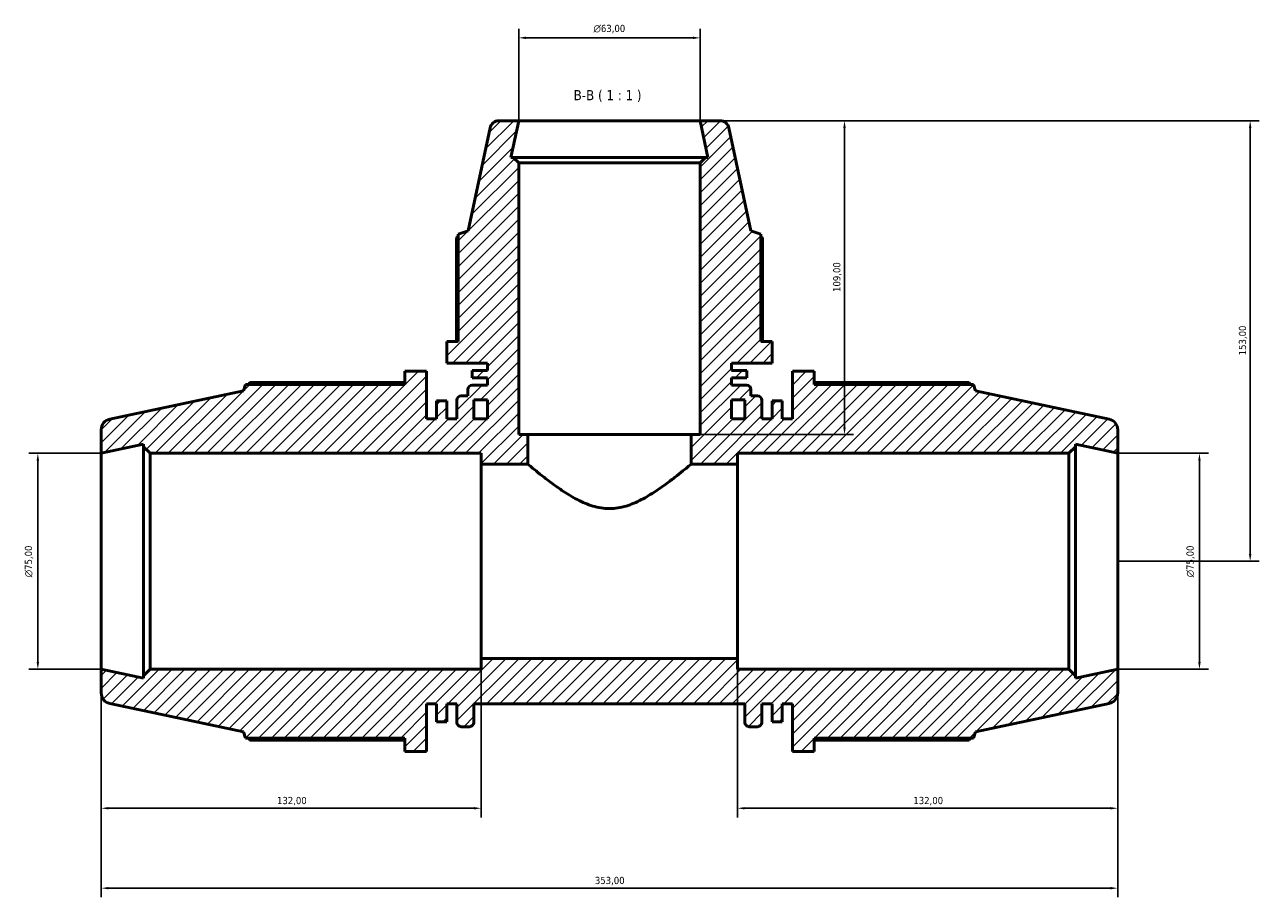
# Model space of a CAD drawing. Header units: millimetres. Extents: x 0 to 1173, y -22 to 1028.
# Tile 6 of 8: x 277 to 706, y 725 to 1028. Entities that reach past the tile are written whole.
import ezdxf

# ---------------------------------------------------------------- set-up
doc = ezdxf.new("R2010")
doc.units = ezdxf.units.MM
for name, color, linetype, lineweight in [('Dimension (ISO)', 7, 'Continuous', 25), ('Hatch (ISO)', 7, 'Continuous', 18), ('Symbol (ISO)', 7, 'Continuous', 25), ('Visible (ISO)', 7, 'Continuous', 50)]:
    doc.layers.add(name, color=color, linetype=linetype, lineweight=lineweight)
doc.styles.add('Label Text (ISO)', font='tahoma.ttf')
doc.styles.add('Note Text (ISO)', font='tahoma.ttf')
doc.dimstyles.new('Default (ISO)', dxfattribs={"dimtxt": 2.5, "dimasz": 2.5, "dimexe": 3.175, "dimexo": 0, "dimgap": 0.762, "dimtad": 1, "dimrnd": 1e-08, "dimzin": 0, "dimtxsty": 'Note Text (ISO)', "dimcen": 0.09, "dimdle": 10, "dimclrd": 256, "dimclre": 256, "dimclrt": 256, "dimazin": 0, "dimtfac": 1.40208, "dimtmove": 0, "dimatfit": 3, "dimfxl": 1, "dimtolj": 1, "dimtzin": 0, "dimlwd": -1, "dimlwe": -1, "dimarcsym": 0})

# ---------------------------------------------------------------- blocks, each defined once
blk = doc.blocks.new('*D7')
at = {"layer": 'Defpoints', "color": 0, "transparency": 16777216}
for p in [(304.03, 879.59), (282.03, 804.59), (304.03, 804.59)]:
    blk.add_point(p, dxfattribs=at)
at = {"layer": 'Dimension (ISO)', "transparency": 16777216}
for p, q in [((304.03, 879.59), (278.86, 879.59)), ((282.03, 877.09), (282.03, 807.09)), ((304.03, 804.59), (278.86, 804.59))]:
    blk.add_line(p, q, dxfattribs=at)
for points in [[(281.61, 877.09), (282.45, 877.09), (282.03, 879.59)], [(281.61, 807.09), (282.45, 807.09), (282.03, 804.59)]]:
    blk.add_solid(points, dxfattribs=at)
at = {"layer": 'Dimension (ISO)', "color": 232, "true_color": 0xca0064, "transparency": 16777216, "insert": (277.51, 836.53), "char_height": 2.5, "attachment_point": 1, "rotation": 90, "style": 'Note Text (ISO)'}
blk.add_mtext('\\A1;\\fAIGDT|b0|i0;\\H2.5000;\\ln\\fTahoma|b0|i0;\\H2.5000;75,00', dxfattribs=at)
blk = doc.blocks.new('*D8')
at = {"layer": 'Defpoints', "color": 0, "transparency": 16777216}
for p in [(512.03, 1023.87), (449.03, 995.09), (512.03, 995.09)]:
    blk.add_point(p, dxfattribs=at)
at = {"layer": 'Dimension (ISO)', "transparency": 16777216}
for p, q in [((449.03, 995.09), (449.03, 1027.04)), ((512.03, 995.09), (512.03, 1027.04)), ((451.53, 1023.87), (509.53, 1023.87))]:
    blk.add_line(p, q, dxfattribs=at)
for points in [[(451.53, 1024.29), (451.53, 1023.45), (449.03, 1023.87)], [(509.53, 1024.29), (509.53, 1023.45), (512.03, 1023.87)]]:
    blk.add_solid(points, dxfattribs=at)
at = {"layer": 'Dimension (ISO)', "color": 232, "true_color": 0xca0064, "transparency": 16777216, "insert": (474.98, 1028.39), "char_height": 2.5, "attachment_point": 1, "style": 'Note Text (ISO)'}
blk.add_mtext('\\A1;\\fAIGDT|b0|i0;\\H2.5000;\\ln\\fTahoma|b0|i0;\\H2.5000;63,00', dxfattribs=at)
blk = doc.blocks.new('*D9')
at = {"layer": 'Defpoints', "color": 0, "transparency": 16777216}
for p in [(512.03, 995.09), (657.03, 842.09), (703.03, 842.09)]:
    blk.add_point(p, dxfattribs=at)
at = {"layer": 'Dimension (ISO)', "transparency": 16777216}
for p, q in [((512.03, 995.09), (706.21, 995.09)), ((703.03, 992.59), (703.03, 844.59)), ((657.03, 842.09), (706.21, 842.09))]:
    blk.add_line(p, q, dxfattribs=at)
for points in [[(702.61, 992.59), (703.45, 992.59), (703.03, 995.09)], [(702.61, 844.59), (703.45, 844.59), (703.03, 842.09)]]:
    blk.add_solid(points, dxfattribs=at)
at = {"layer": 'Dimension (ISO)', "color": 232, "true_color": 0xca0064, "transparency": 16777216, "insert": (699.1, 913.63), "char_height": 2.5, "attachment_point": 1, "rotation": 90, "style": 'Note Text (ISO)'}
blk.add_mtext('\\A1;153,00', dxfattribs=at)
blk = doc.blocks.new('*D10')
at = {"layer": 'Defpoints', "color": 0, "transparency": 16777216}
for p in [(525.03, 808.34), (657.03, 804.59), (525.03, 756.34)]:
    blk.add_point(p, dxfattribs=at)
at = {"layer": 'Dimension (ISO)', "transparency": 16777216}
for p, q in [((525.03, 808.34), (525.03, 753.16)), ((657.03, 804.59), (657.03, 753.16)), ((654.53, 756.34), (527.53, 756.34))]:
    blk.add_line(p, q, dxfattribs=at)
for points in [[(527.53, 756.75), (527.53, 755.92), (525.03, 756.34)], [(654.53, 756.75), (654.53, 755.92), (657.03, 756.34)]]:
    blk.add_solid(points, dxfattribs=at)
at = {"layer": 'Dimension (ISO)', "color": 232, "true_color": 0xca0064, "transparency": 16777216, "insert": (586.08, 760.27), "char_height": 2.5, "attachment_point": 1, "style": 'Note Text (ISO)'}
blk.add_mtext('\\A1;132,00', dxfattribs=at)
blk = doc.blocks.new('*D11')
at = {"layer": 'Defpoints', "color": 0, "transparency": 16777216}
for p in [(436.03, 808.34), (304.03, 804.59), (304.03, 756.34)]:
    blk.add_point(p, dxfattribs=at)
at = {"layer": 'Dimension (ISO)', "transparency": 16777216}
for p, q in [((436.03, 808.34), (436.03, 753.16)), ((304.03, 804.59), (304.03, 753.16)), ((433.53, 756.34), (306.53, 756.34))]:
    blk.add_line(p, q, dxfattribs=at)
for points in [[(306.53, 756.75), (306.53, 755.92), (304.03, 756.34)], [(433.53, 756.75), (433.53, 755.92), (436.03, 756.34)]]:
    blk.add_solid(points, dxfattribs=at)
at = {"layer": 'Dimension (ISO)', "color": 232, "true_color": 0xca0064, "transparency": 16777216, "insert": (365.08, 760.27), "char_height": 2.5, "attachment_point": 1, "style": 'Note Text (ISO)'}
blk.add_mtext('\\A1;132,00', dxfattribs=at)
blk = doc.blocks.new('*D12')
at = {"layer": 'Defpoints', "color": 0, "transparency": 16777216}
for p in [(304.03, 804.59), (657.03, 804.59), (304.03, 728.59)]:
    blk.add_point(p, dxfattribs=at)
at = {"layer": 'Dimension (ISO)', "transparency": 16777216}
for p, q in [((304.03, 804.59), (304.03, 725.41)), ((657.03, 804.59), (657.03, 725.41)), ((654.53, 728.59), (306.53, 728.59))]:
    blk.add_line(p, q, dxfattribs=at)
for points in [[(306.53, 729), (306.53, 728.17), (304.03, 728.59)], [(654.53, 729), (654.53, 728.17), (657.03, 728.59)]]:
    blk.add_solid(points, dxfattribs=at)
at = {"layer": 'Dimension (ISO)', "color": 232, "true_color": 0xca0064, "transparency": 16777216, "insert": (475.47, 732.52), "char_height": 2.5, "attachment_point": 1, "style": 'Note Text (ISO)'}
blk.add_mtext('\\A1;353,00', dxfattribs=at)
blk = doc.blocks.new('*D13')
at = {"layer": 'Defpoints', "color": 0, "transparency": 16777216}
for p in [(657.03, 879.59), (657.03, 804.59), (685.42, 804.59)]:
    blk.add_point(p, dxfattribs=at)
at = {"layer": 'Dimension (ISO)', "transparency": 16777216}
for p, q in [((657.03, 879.59), (688.6, 879.59)), ((685.42, 877.09), (685.42, 807.09)), ((657.03, 804.59), (688.6, 804.59))]:
    blk.add_line(p, q, dxfattribs=at)
for points in [[(685, 877.09), (685.84, 877.09), (685.42, 879.59)], [(685, 807.09), (685.84, 807.09), (685.42, 804.59)]]:
    blk.add_solid(points, dxfattribs=at)
at = {"layer": 'Dimension (ISO)', "color": 232, "true_color": 0xca0064, "transparency": 16777216, "insert": (680.9, 836.53), "char_height": 2.5, "attachment_point": 1, "rotation": 90, "style": 'Note Text (ISO)'}
blk.add_mtext('\\A1;\\fAIGDT|b0|i0;\\H2.5000;\\ln\\fTahoma|b0|i0;\\H2.5000;75,00', dxfattribs=at)
blk = doc.blocks.new('*D16')
at = {"layer": 'Defpoints', "color": 0, "transparency": 16777216}
for p in [(512.03, 995.09), (508.88, 886.09), (562.16, 886.09)]:
    blk.add_point(p, dxfattribs=at)
at = {"layer": 'Dimension (ISO)', "transparency": 16777216}
for p, q in [((512.03, 995.09), (565.33, 995.09)), ((562.16, 992.59), (562.16, 888.59)), ((508.88, 886.09), (565.33, 886.09))]:
    blk.add_line(p, q, dxfattribs=at)
for points in [[(561.74, 992.59), (562.57, 992.59), (562.16, 995.09)], [(561.74, 888.59), (562.57, 888.59), (562.16, 886.09)]]:
    blk.add_solid(points, dxfattribs=at)
at = {"layer": 'Dimension (ISO)', "color": 232, "true_color": 0xca0064, "transparency": 16777216, "insert": (558.22, 935.63), "char_height": 2.5, "attachment_point": 1, "rotation": 90, "style": 'Note Text (ISO)'}
blk.add_mtext('\\A1;109,00', dxfattribs=at)

msp = doc.modelspace()

# ---------------------------------------------------------------- hatches: boundary and pattern name
at = {"layer": 'Hatch (ISO)'}
h = msp.add_hatch(dxfattribs=at)
h.set_pattern_fill('ANSI31', color=256, scale=25.4, style=0)
h.set_pattern_definition([(45, (0, 0), (-2.245064, 2.245064), [])])
edge = h.paths.add_edge_path()
edge.add_ellipse((653.281, 796.375), major_axis=(0.78, -3.668), ratio=1, start_angle=0, end_angle=78)
edge.add_line((657.031, 796.375), (657.031, 804.588))
edge.add_line((657.031, 804.588), (642.323, 801.462))
edge.add_line((642.323, 801.462), (642.323, 802.338))
edge.add_line((642.323, 802.338), (640.073, 804.588))
edge.add_line((640.073, 804.588), (525.031, 804.588))
edge.add_line((525.031, 804.588), (525.031, 808.338))
edge.add_line((525.031, 808.338), (436.031, 808.338))
edge.add_line((436.031, 808.338), (436.031, 804.588))
edge.add_line((436.031, 804.588), (320.99, 804.588))
edge.add_line((320.99, 804.588), (318.74, 802.338))
edge.add_line((318.74, 802.338), (318.74, 801.462))
edge.add_line((318.74, 801.462), (304.031, 804.588))
edge.add_line((304.031, 804.588), (304.031, 796.375))
edge.add_ellipse((307.781, 796.375), major_axis=(-3.75, 0), ratio=1, start_angle=0, end_angle=78)
edge.add_line((307.002, 792.707), (353.451, 782.834))
edge.add_line((353.451, 782.834), (354.142, 780.708))
edge.add_line((354.142, 780.708), (409.458, 780.708))
edge.add_line((409.458, 780.708), (409.458, 776.088))
edge.add_line((409.458, 776.088), (416.991, 776.088))
edge.add_line((416.991, 776.088), (416.991, 792.588))
edge.add_line((416.991, 792.588), (420.521, 792.588))
edge.add_line((420.521, 792.588), (420.521, 786.391))
edge.add_line((420.521, 786.391), (424.051, 786.391))
edge.add_line((424.051, 786.391), (424.051, 792.588))
edge.add_line((424.051, 792.588), (427.581, 792.588))
edge.add_line((427.581, 792.588), (427.581, 786.168))
edge.add_ellipse((429.081, 786.168), major_axis=(-1.5, 0), ratio=1, start_angle=0, end_angle=90)
edge.add_line((429.081, 784.668), (431.965, 784.668))
edge.add_ellipse((431.965, 786.168), major_axis=(0, -1.5), ratio=1, start_angle=0, end_angle=90)
edge.add_line((433.465, 786.168), (433.465, 792.588))
edge.add_line((433.465, 792.588), (527.598, 792.588))
edge.add_line((527.598, 792.588), (527.598, 786.168))
edge.add_ellipse((529.098, 786.168), major_axis=(-1.5, 0), ratio=1, start_angle=0, end_angle=90)
edge.add_line((529.098, 784.668), (531.981, 784.668))
edge.add_ellipse((531.981, 786.168), major_axis=(0, -1.5), ratio=1, start_angle=0, end_angle=90)
edge.add_line((533.481, 786.168), (533.481, 792.588))
edge.add_line((533.481, 792.588), (537.011, 792.588))
edge.add_line((537.011, 792.588), (537.011, 786.391))
edge.add_line((537.011, 786.391), (540.541, 786.391))
edge.add_line((540.541, 786.391), (540.541, 792.588))
edge.add_line((540.541, 792.588), (544.071, 792.588))
edge.add_line((544.071, 792.588), (544.071, 776.088))
edge.add_line((544.071, 776.088), (551.605, 776.088))
edge.add_line((551.605, 776.088), (551.605, 780.708))
edge.add_line((551.605, 780.708), (606.921, 780.708))
edge.add_line((606.921, 780.708), (607.611, 782.834))
edge.add_line((607.611, 782.834), (654.061, 792.707))
edge = h.paths.add_edge_path()
edge.add_ellipse((518.93, 991.938), major_axis=(3.081, 0.655), ratio=1, start_angle=0, end_angle=78)
edge.add_line((518.93, 995.088), (512.031, 995.088))
edge.add_line((512.031, 995.088), (514.741, 982.338))
edge.add_line((514.741, 982.338), (513.921, 982.338))
edge.add_line((513.921, 982.338), (512.031, 980.448))
edge.add_line((512.031, 980.448), (512.031, 886.088))
edge.add_line((512.031, 886.088), (508.881, 886.088))
edge.add_line((508.881, 886.088), (508.881, 875.838))
edge.add_line((508.881, 875.838), (525.031, 875.838))
edge.add_line((525.031, 875.838), (525.031, 879.588))
edge.add_line((525.031, 879.588), (640.073, 879.588))
edge.add_line((640.073, 879.588), (642.323, 881.838))
edge.add_line((642.323, 881.838), (642.323, 882.715))
edge.add_line((642.323, 882.715), (657.031, 879.588))
edge.add_line((657.031, 879.588), (657.031, 887.801))
edge.add_ellipse((653.281, 887.801), major_axis=(3.75, 0), ratio=1, start_angle=0, end_angle=78)
edge.add_line((654.061, 891.47), (607.611, 901.343))
edge.add_line((607.611, 901.343), (606.921, 903.468))
edge.add_line((606.921, 903.468), (551.605, 903.468))
edge.add_line((551.605, 903.468), (551.605, 908.088))
edge.add_line((551.605, 908.088), (544.071, 908.088))
edge.add_line((544.071, 908.088), (544.071, 891.588))
edge.add_line((544.071, 891.588), (540.541, 891.588))
edge.add_line((540.541, 891.588), (540.541, 897.786))
edge.add_line((540.541, 897.786), (537.011, 897.786))
edge.add_line((537.011, 897.786), (537.011, 891.588))
edge.add_line((537.011, 891.588), (533.481, 891.588))
edge.add_line((533.481, 891.588), (533.481, 898.008))
edge.add_ellipse((531.981, 898.008), major_axis=(1.5, 0), ratio=1, start_angle=0, end_angle=90)
edge.add_line((531.981, 899.508), (529.675, 899.508))
edge.add_ellipse((528.186, 899.688), major_axis=(1.489, -0.18), ratio=1, start_angle=0, end_angle=6.8921)
edge.add_line((529.686, 899.688), (529.686, 901.788))
edge.add_ellipse((528.186, 901.788), major_axis=(1.5, 0), ratio=1, start_angle=0, end_angle=90)
edge.add_line((528.186, 903.288), (522.906, 903.288))
edge.add_line((522.906, 903.288), (522.906, 905.838))
edge.add_line((522.906, 905.838), (528.212, 905.838))
edge.add_line((528.212, 905.838), (528.212, 908.388))
edge.add_line((528.212, 908.388), (522.906, 908.388))
edge.add_line((522.906, 908.388), (522.906, 910.938))
edge.add_line((522.906, 910.938), (537.031, 910.938))
edge.add_line((537.031, 910.938), (537.031, 918.471))
edge.add_line((537.031, 918.471), (533.076, 918.471))
edge.add_line((533.076, 918.471), (533.076, 955.712))
edge.add_line((533.076, 955.712), (529.612, 956.838))
edge.add_line((529.612, 956.838), (522.012, 992.593))
edge = h.paths.add_edge_path(flags=0)
edge.add_line((527.598, 891.588), (522.906, 891.588))
edge.add_line((522.906, 891.588), (522.906, 898.188))
edge.add_line((522.906, 898.188), (527.609, 898.188))
edge.add_ellipse((529.098, 898.008), major_axis=(-1.489, 0.18), ratio=1, start_angle=0, end_angle=6.8921)
edge.add_line((527.598, 898.008), (527.598, 891.588))
edge = h.paths.add_edge_path()
edge.add_ellipse((442.132, 991.938), major_axis=(0, 3.15), ratio=1, start_angle=0, end_angle=78)
edge.add_line((439.051, 992.593), (431.451, 956.838))
edge.add_line((431.451, 956.838), (427.986, 955.712))
edge.add_line((427.986, 955.712), (427.986, 918.471))
edge.add_line((427.986, 918.471), (424.031, 918.471))
edge.add_line((424.031, 918.471), (424.031, 910.938))
edge.add_line((424.031, 910.938), (438.156, 910.938))
edge.add_line((438.156, 910.938), (438.156, 908.388))
edge.add_line((438.156, 908.388), (432.851, 908.388))
edge.add_line((432.851, 908.388), (432.851, 905.838))
edge.add_line((432.851, 905.838), (438.156, 905.838))
edge.add_line((438.156, 905.838), (438.156, 903.288))
edge.add_line((438.156, 903.288), (432.876, 903.288))
edge.add_ellipse((432.876, 901.788), major_axis=(0, 1.5), ratio=1, start_angle=0, end_angle=90)
edge.add_line((431.376, 901.788), (431.376, 899.688))
edge.add_ellipse((432.876, 899.688), major_axis=(-1.5, 0), ratio=1, start_angle=0, end_angle=6.8921)
edge.add_line((431.387, 899.508), (429.081, 899.508))
edge.add_ellipse((429.081, 898.008), major_axis=(0, 1.5), ratio=1, start_angle=0, end_angle=90)
edge.add_line((427.581, 898.008), (427.581, 891.588))
edge.add_line((427.581, 891.588), (424.051, 891.588))
edge.add_line((424.051, 891.588), (424.051, 897.786))
edge.add_line((424.051, 897.786), (420.521, 897.786))
edge.add_line((420.521, 897.786), (420.521, 891.588))
edge.add_line((420.521, 891.588), (416.991, 891.588))
edge.add_line((416.991, 891.588), (416.991, 908.088))
edge.add_line((416.991, 908.088), (409.458, 908.088))
edge.add_line((409.458, 908.088), (409.458, 903.468))
edge.add_line((409.458, 903.468), (354.142, 903.468))
edge.add_line((354.142, 903.468), (353.451, 901.343))
edge.add_line((353.451, 901.343), (307.002, 891.47))
edge.add_ellipse((307.781, 887.801), major_axis=(-0.78, 3.668), ratio=1, start_angle=0, end_angle=78)
edge.add_line((304.031, 887.801), (304.031, 879.588))
edge.add_line((304.031, 879.588), (318.74, 882.715))
edge.add_line((318.74, 882.715), (318.74, 881.838))
edge.add_line((318.74, 881.838), (320.99, 879.588))
edge.add_line((320.99, 879.588), (436.031, 879.588))
edge.add_line((436.031, 879.588), (436.031, 875.838))
edge.add_line((436.031, 875.838), (452.181, 875.838))
edge.add_line((452.181, 875.838), (452.181, 886.088))
edge.add_line((452.181, 886.088), (449.031, 886.088))
edge.add_line((449.031, 886.088), (449.031, 980.448))
edge.add_line((449.031, 980.448), (447.141, 982.338))
edge.add_line((447.141, 982.338), (446.321, 982.338))
edge.add_line((446.321, 982.338), (449.031, 995.088))
edge.add_line((449.031, 995.088), (442.132, 995.088))
edge = h.paths.add_edge_path(flags=0)
edge.add_line((438.156, 891.588), (433.465, 891.588))
edge.add_line((433.465, 891.588), (433.465, 898.008))
edge.add_ellipse((431.965, 898.008), major_axis=(1.5, 0), ratio=1, start_angle=0, end_angle=6.8921)
edge.add_line((433.454, 898.188), (438.156, 898.188))
edge.add_line((438.156, 898.188), (438.156, 891.588))

# ---------------------------------------------------------------- linework, layer by layer
at = {"layer": 'Visible (ISO)'}
for p, q in [((449.031, 995.088), (442.132, 995.088)), ((446.321, 982.338), (449.031, 995.088)), ((512.031, 995.088), (449.031, 995.088)), ((518.93, 995.088), (512.031, 995.088)), ((512.031, 995.088), (514.741, 982.338)), ((439.051, 992.593), (431.451, 956.838)), ((529.612, 956.838), (522.012, 992.593)), ((447.141, 982.338), (446.321, 982.338)), ((449.031, 980.448), (447.141, 982.338)), ((513.921, 982.338), (447.141, 982.338)), ((513.921, 982.338), (512.031, 980.448)), ((514.741, 982.338), (513.921, 982.338)), ((449.031, 886.088), (449.031, 980.448)), ((449.031, 980.448), (512.031, 980.448)), ((512.031, 980.448), (512.031, 886.088)), ((431.451, 956.838), (427.986, 955.712)), ((533.076, 955.712), (529.612, 956.838)), ((427.369, 954.427), (427.369, 918.471)), ((427.986, 955.712), (427.986, 918.471)), ((533.076, 918.471), (533.076, 955.712)), ((533.694, 918.471), (533.694, 954.427)), ((427.986, 918.471), (424.031, 918.471)), ((424.031, 918.471), (424.031, 910.938)), ((537.031, 918.471), (533.076, 918.471)), ((537.031, 910.938), (537.031, 918.471)), ((424.031, 910.938), (438.156, 910.938)), ((438.156, 910.938), (438.156, 908.388)), ((522.906, 908.388), (522.906, 910.938)), ((522.906, 910.938), (537.031, 910.938)), ((416.991, 908.088), (409.458, 908.088)), ((409.458, 908.088), (409.458, 903.468)), ((416.991, 891.588), (416.991, 908.088)), ((438.156, 908.388), (432.851, 908.388)), ((432.851, 908.388), (432.851, 905.838)), ((432.851, 905.838), (438.156, 905.838)), ((438.156, 905.838), (438.156, 903.288)), ((528.212, 908.388), (522.906, 908.388)), ((522.906, 903.288), (522.906, 905.838)), ((522.906, 905.838), (528.212, 905.838)), ((528.212, 905.838), (528.212, 908.388)), ((551.605, 908.088), (544.071, 908.088)), ((544.071, 908.088), (544.071, 891.588)), ((551.605, 903.468), (551.605, 908.088)), ((353.451, 901.343), (307.002, 891.47)), ((354.142, 903.468), (353.451, 901.343)), ((409.458, 903.468), (354.142, 903.468)), ((409.458, 904.189), (355.643, 904.189)), ((431.376, 901.788), (431.376, 899.688)), ((438.156, 903.288), (432.876, 903.288)), ((528.186, 903.288), (522.906, 903.288)), ((529.686, 899.688), (529.686, 901.788)), ((605.419, 904.189), (551.605, 904.189)), ((606.921, 903.468), (551.605, 903.468)), ((607.611, 901.343), (606.921, 903.468)), ((654.061, 891.47), (607.611, 901.343)), ((424.051, 897.786), (420.521, 897.786)), ((420.521, 897.786), (420.521, 891.588)), ((424.051, 891.588), (424.051, 897.786)), ((427.581, 898.008), (427.581, 891.588)), ((431.387, 899.508), (429.081, 899.508)), ((433.454, 898.188), (438.156, 898.188)), ((433.465, 891.588), (433.465, 898.008)), ((438.156, 898.188), (438.156, 891.588)), ((522.906, 891.588), (522.906, 898.188)), ((522.906, 898.188), (527.609, 898.188)), ((527.598, 898.008), (527.598, 891.588)), ((531.981, 899.508), (529.675, 899.508)), ((533.481, 891.588), (533.481, 898.008)), ((540.541, 897.786), (537.011, 897.786)), ((537.011, 897.786), (537.011, 891.588)), ((540.541, 891.588), (540.541, 897.786)), ((304.031, 887.801), (304.031, 879.588)), ((420.521, 891.588), (416.991, 891.588)), ((427.581, 891.588), (424.051, 891.588)), ((438.156, 891.588), (433.465, 891.588)), ((527.598, 891.588), (522.906, 891.588)), ((537.011, 891.588), (533.481, 891.588)), ((544.071, 891.588), (540.541, 891.588)), ((657.031, 879.588), (657.031, 887.801)), ((452.181, 886.088), (449.031, 886.088)), ((452.181, 875.838), (452.181, 886.088)), ((508.881, 886.088), (452.181, 886.088)), ((512.031, 886.088), (508.881, 886.088)), ((508.881, 886.088), (508.881, 875.838)), ((304.031, 879.588), (318.74, 882.715)), ((304.031, 804.588), (304.031, 879.588)), ((318.74, 882.715), (318.74, 881.838)), ((318.74, 881.838), (320.99, 879.588)), ((318.74, 881.838), (318.74, 802.338)), ((320.99, 879.588), (436.031, 879.588)), ((320.99, 804.588), (320.99, 879.588)), ((436.031, 879.588), (436.031, 875.838)), ((525.031, 875.838), (525.031, 879.588)), ((525.031, 879.588), (640.073, 879.588)), ((640.073, 879.588), (642.323, 881.838)), ((640.073, 879.588), (640.073, 804.588)), ((642.323, 881.838), (642.323, 882.715)), ((642.323, 882.715), (657.031, 879.588)), ((642.323, 802.338), (642.323, 881.838)), ((657.031, 804.588), (657.031, 879.588)), ((436.031, 875.838), (452.181, 875.838)), ((436.031, 808.338), (436.031, 875.838)), ((508.881, 875.838), (525.031, 875.838)), ((525.031, 808.338), (525.031, 875.838)), ((525.031, 808.338), (436.031, 808.338)), ((436.031, 808.338), (436.031, 804.588)), ((525.031, 804.588), (525.031, 808.338)), ((318.74, 801.462), (304.031, 804.588)), ((304.031, 804.588), (304.031, 796.375)), ((320.99, 804.588), (318.74, 802.338)), ((318.74, 802.338), (318.74, 801.462)), ((436.031, 804.588), (320.99, 804.588)), ((640.073, 804.588), (525.031, 804.588)), ((642.323, 802.338), (640.073, 804.588)), ((657.031, 804.588), (642.323, 801.462)), ((642.323, 801.462), (642.323, 802.338)), ((657.031, 796.375), (657.031, 804.588)), ((307.002, 792.707), (353.451, 782.834)), ((416.991, 776.088), (416.991, 792.588)), ((416.991, 792.588), (420.521, 792.588)), ((420.521, 792.588), (420.521, 786.391)), ((424.051, 786.391), (424.051, 792.588)), ((424.051, 792.588), (427.581, 792.588)), ((427.581, 792.588), (427.581, 786.168)), ((433.465, 786.168), (433.465, 792.588)), ((433.465, 792.588), (527.598, 792.588)), ((527.598, 792.588), (527.598, 786.168)), ((533.481, 786.168), (533.481, 792.588)), ((533.481, 792.588), (537.011, 792.588)), ((537.011, 792.588), (537.011, 786.391)), ((540.541, 786.391), (540.541, 792.588)), ((540.541, 792.588), (544.071, 792.588)), ((544.071, 792.588), (544.071, 776.088)), ((607.611, 782.834), (654.061, 792.707)), ((420.521, 786.391), (424.051, 786.391)), ((429.081, 784.668), (431.965, 784.668)), ((529.098, 784.668), (531.981, 784.668)), ((537.011, 786.391), (540.541, 786.391)), ((353.451, 782.834), (354.142, 780.708)), ((354.142, 780.708), (409.458, 780.708)), ((409.458, 780.708), (409.458, 776.088)), ((551.605, 776.088), (551.605, 780.708)), ((551.605, 780.708), (606.921, 780.708)), ((606.921, 780.708), (607.611, 782.834)), ((355.643, 779.987), (409.458, 779.987)), ((409.458, 776.088), (416.991, 776.088)), ((544.071, 776.088), (551.605, 776.088)), ((551.605, 779.987), (605.419, 779.987))]:
    msp.add_line(p, q, dxfattribs=at)
for centre, radius, start, end in [((442.132, 991.938), 3.15, 90, 168), ((518.93, 991.938), 3.15, 12, 90), ((432.876, 901.788), 1.5, 90, 180), ((528.186, 901.788), 1.5, 0, 90), ((429.081, 898.008), 1.5, 90, 180), ((432.876, 899.688), 1.5, 180, 186.8921), ((431.965, 898.008), 1.5, 0, 6.8921), ((529.098, 898.008), 1.5, 173.1079, 180), ((528.186, 899.688), 1.5, 353.1079, 0), ((531.981, 898.008), 1.5, 0, 90), ((307.781, 887.801), 3.75, 102, 180), ((653.281, 887.801), 3.75, 0, 78), ((307.781, 796.375), 3.75, 180, 258), ((653.281, 796.375), 3.75, 282, 0), ((429.081, 786.168), 1.5, 180, 270), ((431.965, 786.168), 1.5, 270, 0), ((529.098, 786.168), 1.5, 180, 270), ((531.981, 786.168), 1.5, 270, 0)]:
    msp.add_arc(centre, radius, start, end, dxfattribs=at)
for points, weights in [([(427.986, 954.747), (427.68, 954.59), (427.369, 954.427)], [1.0011234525, 1.0006356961, 1]), ([(533.694, 954.427), (533.382, 954.59), (533.076, 954.747)], [1, 1.0006356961, 1.0011234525]), ([(355.643, 904.189), (355.453, 903.826), (355.269, 903.468)], [1, 1.00047661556, 1.00080516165]), ([(605.793, 903.468), (605.61, 903.826), (605.419, 904.189)], [1.00080516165, 1.00047661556, 1]), ([(355.269, 780.708), (355.453, 780.351), (355.643, 779.987)], [1.00080516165, 1.00047661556, 1]), ([(605.419, 779.987), (605.61, 780.351), (605.793, 780.708)], [1, 1.00047661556, 1.00080516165])]:
    msp.add_rational_spline(points, weights, degree=2, dxfattribs=at)
msp.add_open_spline([(452.181, 875.838), (452.181, 875.838), (452.373, 875.676), (453.145, 875.032), (453.724, 874.55), (455.209, 873.335), (456.117, 872.6), (458.162, 870.99), (459.3, 870.114), (461.723, 868.326), (463.107, 867.34), (466.106, 865.372), (467.72, 864.39), (471.122, 862.625), (472.911, 861.843), (476.627, 860.728), (478.556, 860.4), (482.506, 860.4), (484.435, 860.728), (488.151, 861.843), (489.94, 862.625), (493.342, 864.39), (494.957, 865.372), (497.956, 867.34), (499.34, 868.326), (501.763, 870.114), (502.9, 870.99), (504.945, 872.6), (505.853, 873.335), (507.339, 874.55), (507.918, 875.032), (508.689, 875.676), (508.881, 875.838), (508.881, 875.838)], degree=3, knots=[4.6381674, 4.6381674, 4.6381674, 4.6381674, 5.2052246, 5.2052246, 5.7722819, 5.7722819, 6.3393391, 6.3393391, 6.9063963, 6.9063963, 7.498881, 7.498881, 8.0913656, 8.0913656, 8.6838502, 8.6838502, 9.2763348, 9.2763348, 9.8688195, 9.8688195, 10.4613041, 10.4613041, 11.0537887, 11.0537887, 11.6462733, 11.6462733, 12.2133306, 12.2133306, 12.7803878, 12.7803878, 13.347445, 13.347445, 13.9145023, 13.9145023, 13.9145023, 13.9145023], dxfattribs=at)

# ---------------------------------------------------------------- texts
at = {"layer": 'Symbol (ISO)', "insert": (468.092, 1001.588), "char_height": 3.5, "attachment_point": 7, "style": 'Label Text (ISO)'}
msp.add_mtext('B-B ( 1 : 1 )', dxfattribs=at)

# ---------------------------------------------------------------- dimensions: what is measured, and where the dimension line sits
at = {"layer": 'Dimension (ISO)'}
for base, p1, p2, angle, picture, middle in [((512.031, 1023.87), (449.031, 995.088), (512.031, 995.088), 180, '*D8', (480.531, 1023.87)), ((282.031, 804.588), (304.031, 879.588), (304.031, 804.588), 90, '*D7', (282.031, 842.088)), ((685.421, 804.588), (657.031, 879.588), (657.031, 804.588), 90, '*D13', (685.421, 842.088))]:
    dim = msp.add_linear_dim(base=base, p1=p1, p2=p2, angle=angle, text='\\fAIGDT|b0|i0;\\H2.5000;\\ln\\fTahoma|b0|i0;\\H2.5000;<>', dimstyle='Default (ISO)', override={"dimdec": 2, "dimtp": 0, "dimtm": 0, "dimtdec": 2, "dimtofl": 0, "dimatfit": 1}, dxfattribs=at)
    dim.commit()
    dim.dimension.update_dxf_attribs({"geometry": picture, "text_midpoint": middle, "dimtype": 160})
for base, p1, p2, angle, picture, middle in [((562.158, 886.088), (512.031, 995.088), (508.881, 886.088), 270, '*D16', (562.158, 940.588)), ((703.031, 842.088), (512.031, 995.088), (657.031, 842.088), 90, '*D9', (703.031, 918.588)), ((304.031, 756.338), (436.031, 808.338), (304.031, 804.588), 180, '*D11', (370.031, 756.338)), ((525.031, 756.338), (657.031, 804.588), (525.031, 808.338), 180, '*D10', (591.031, 756.338)), ((304.031, 728.588), (657.031, 804.588), (304.031, 804.588), 180, '*D12', (480.531, 728.588))]:
    dim = msp.add_linear_dim(base=base, p1=p1, p2=p2, angle=angle, dimstyle='Default (ISO)', override={"dimdec": 2, "dimtp": 0, "dimtm": 0, "dimtdec": 2, "dimtofl": 0, "dimatfit": 1}, dxfattribs=at)
    dim.commit()
    dim.dimension.update_dxf_attribs({"geometry": picture, "text_midpoint": middle, "dimtype": 160})

doc.saveas('drawing.dxf')
